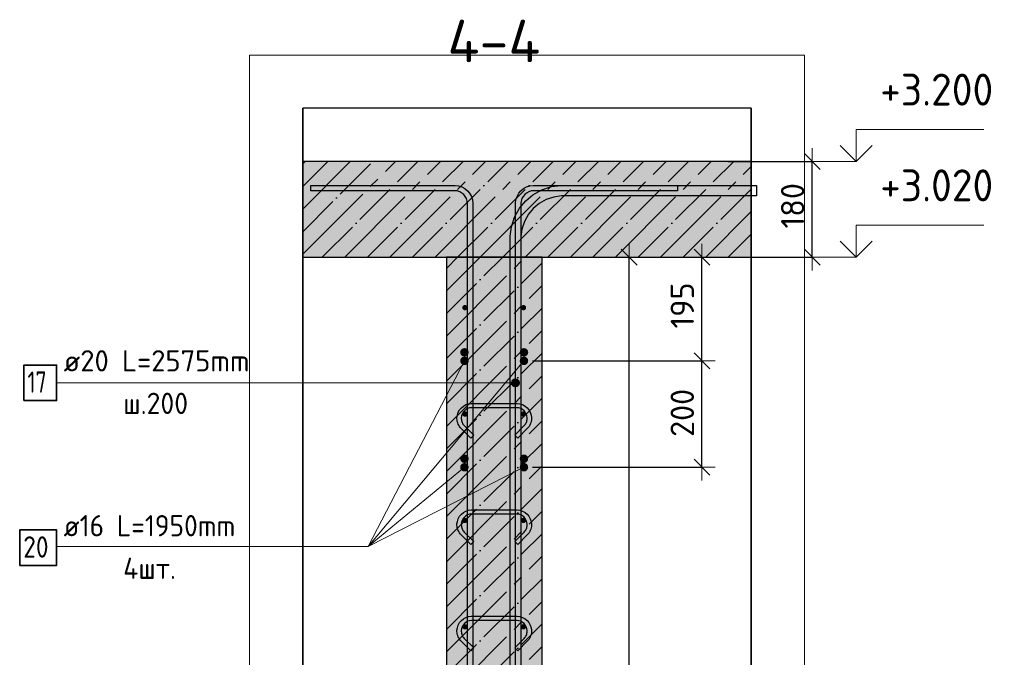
# Model space of a CAD drawing. Header units: millimetres. Extents: x -2258 to 68686, y -2266 to 30725.
# Tile 53 of 83: x 24968 to 26821, y 23204 to 24402. Entities that reach past the tile are written whole.
import ezdxf

# ---------------------------------------------------------------- set-up
doc = ezdxf.new("R2010")
doc.units = ezdxf.units.MM
doc.header["$PDMODE"] = 65
doc.linetypes.add('______11', pattern=[100, 80, -10, 0, -10])
doc.linetypes.add('______5', pattern=[220, 160, -20, 20, -20])
for name, color, linetype, lineweight in [('Standard', 7, 'Continuous', 25), ('Арм.стержн. вертикальными 1', 22, 'Continuous', 35), ('Арм.стержн.горизонт. 1', 180, 'Continuous', 35), ('Арм.стержн.горизонт. 2', 202, 'Continuous', 35), ('Высотная отметки_ общее', 7, 'Continuous', 13), ('Размерная линия_ общее', 7, 'Continuous', 13)]:
    doc.layers.add(name, color=color, linetype=linetype, lineweight=lineweight)
doc.layers.add('Арм.стержн. вертикальными 2', color=7, linetype='Continuous', lineweight=35, true_color=0x006e00)
doc.layers.add('Арм.стержн.Стяжки', color=7, linetype='Continuous', lineweight=35, true_color=0x501e0f)
doc.styles.add('ISOCPEUR', font='ISOCPEUR')
doc.dimstyles.new('DIMSTYLE_3', dxfattribs={"dimtxt": 44, "dimasz": 50, "dimexe": 0, "dimexo": 0, "dimgap": 22, "dimtad": 2, "dimdec": 0, "dimrnd": 5, "dimzin": 12, "dimdsep": 46, "dimtxsty": 'ISOCPEUR', "dimblk1": 'ALL_ML_STRICH', "dimblk2": 'ALL_ML_STRICH', "dimsah": 1, "dimcen": 0, "dimclrd": 7, "dimclre": 256, "dimclrt": 7, "dimadec": 0, "dimazin": 0, "dimtfac": 1, "dimtdec": 0, "dimtix": 1, "dimtmove": 2, "dimatfit": 3, "dimfxl": 0, "dimtzin": 0, "dimlwd": 0, "dimlwe": -3, "dimarcsym": 0})

# ---------------------------------------------------------------- blocks, each defined once
blk = doc.blocks.new('ALL_ML_STRICH')
at = {"color": 0, "linetype": 'ByBlock', "lineweight": -2}
for p, q in [((0, -0.5), (0, 0.5)), ((-1, 0), (0.5, 0)), ((-0.3, -0.3), (0.3, 0.3))]:
    blk.add_line(p, q, dxfattribs=at)
blk = doc.blocks.new('*D220')
at = {"layer": 'DEFPOINTS', "color": 7, "linetype": 'Continuous', "lineweight": 13, "transparency": 33554687}
for p in [(26280.9, 24136), (26280.9, 23956), (26459.4, 23956)]:
    blk.add_point(p, dxfattribs=at)
at = {"layer": 'Размерная линия_ общее', "color": 253, "linetype": 'Continuous', "lineweight": -2, "true_color": 0xa0a0a0, "transparency": 33554687}
for p, q in [((26300.9, 24136), (26459.4, 24136)), ((26300.9, 23956), (26459.4, 23956))]:
    blk.add_line(p, q, dxfattribs=at)
at = {"layer": 'Размерная линия_ общее', "color": 7, "linetype": 'Continuous', "lineweight": -2, "transparency": 33554687}
blk.add_line((26459.4, 23956), (26459.4, 24136), dxfattribs=at)
at = {"layer": 'Размерная линия_ общее', "color": 7, "linetype": 'Continuous', "lineweight": 13, "transparency": 33554687, "xscale": 50, "yscale": 50, "zscale": 50}
for p, rotation in [((26459.4, 24136), 90), ((26459.4, 23956), 270)]:
    blk.add_blockref('ALL_ML_STRICH', p, dxfattribs=dict(at, rotation=rotation))
at = {"layer": 'Размерная линия_ общее', "color": 7, "linetype": 'Continuous', "lineweight": 13, "transparency": 33554687, "insert": (26422.4, 24052.6), "char_height": 44, "width": 132, "attachment_point": 5, "rotation": 90, "style": 'ISOCPEUR'}
blk.add_mtext('\\A1;{180}', dxfattribs=at)
blk = doc.blocks.new('COMPLEX_ELEVATIONDIM_6')
at = {"layer": 'Высотная отметки_ общее', "color": 7, "linetype": 'Continuous', "lineweight": 13, "transparency": 33554687}
for p, q in [((26542, 24136), (26542, 24196)), ((26542, 24196), (26782, 24196)), ((26542, 24136), (26512, 24166)), ((26542, 24136), (26572, 24166)), ((26542, 24136), (26475.8, 24136)), ((26542, 24136), (26542, 24136)), ((26542, 24136), (26542, 24136)), ((26542, 24136), (26542, 24136)), ((26542, 24136), (26542, 24136)), ((26542, 23956), (26542, 24016)), ((26542, 24016), (26782, 24016)), ((26542, 23956), (26512, 23986)), ((26542, 23956), (26572, 23986)), ((26542, 23956), (26542, 23956)), ((26542, 23956), (26542, 23956)), ((26542, 23956), (26542, 23956)), ((26542, 23956), (26542, 23956))]:
    blk.add_line(p, q, dxfattribs=at)
blk.add_lwpolyline([(26542, 23956), (26482, 23956), (26482, 23956), (26475.8, 23956)], dxfattribs=at)
at = {"layer": 'Высотная отметки_ общее', "color": 7, "linetype": 'Continuous', "lineweight": 13, "transparency": 33554687, "char_height": 60, "width": 256.287, "attachment_point": 7, "style": 'ISOCPEUR'}
for s, insert in [('\\W0.95;+3.200', (26587, 24241)), ('\\W0.95;+3.020', (26587, 24061))]:
    blk.add_mtext(s, dxfattribs=dict(at, insert=insert))
blk = doc.blocks.new('*D222')
at = {"layer": 'DEFPOINTS', "color": 7, "linetype": 'Continuous', "lineweight": 13, "transparency": 33554687}
for p in [(25950.9, 23956), (25830.9, 22281), (26114.6, 22281)]:
    blk.add_point(p, dxfattribs=at)
at = {"layer": 'Размерная линия_ общее', "color": 253, "linetype": 'Continuous', "lineweight": -2, "true_color": 0xa0a0a0, "transparency": 33554687}
for p, q in [((25970.9, 23956), (26114.6, 23956)), ((25850.9, 22281), (26114.6, 22281))]:
    blk.add_line(p, q, dxfattribs=at)
at = {"layer": 'Размерная линия_ общее', "color": 7, "linetype": 'Continuous', "lineweight": -2, "transparency": 33554687}
blk.add_line((26114.6, 22281), (26114.6, 23956), dxfattribs=at)
at = {"layer": 'Размерная линия_ общее', "color": 7, "linetype": 'Continuous', "lineweight": 13, "transparency": 33554687, "xscale": 50, "yscale": 50, "zscale": 50}
for p, rotation in [((26114.6, 23956), 90), ((26114.6, 22281), 270)]:
    blk.add_blockref('ALL_ML_STRICH', p, dxfattribs=dict(at, rotation=rotation))
at = {"layer": 'Размерная линия_ общее', "color": 7, "linetype": 'Continuous', "lineweight": 13, "transparency": 33554687, "insert": (26077.6, 23125.1), "char_height": 44, "width": 176, "attachment_point": 5, "rotation": 90, "style": 'ISOCPEUR'}
blk.add_mtext('\\A1;{1675}', dxfattribs=at)
blk = doc.blocks.new('*D223')
at = {"layer": 'DEFPOINTS', "color": 7, "linetype": 'Continuous', "lineweight": 13, "transparency": 33554687}
for p in [(25912.9, 23761), (25912.9, 23561), (26251.8, 23561)]:
    blk.add_point(p, dxfattribs=at)
at = {"layer": 'Размерная линия_ общее', "color": 253, "linetype": 'Continuous', "lineweight": -2, "true_color": 0xa0a0a0, "transparency": 33554687}
for p, q in [((25932.9, 23761), (26251.8, 23761)), ((25932.9, 23561), (26251.8, 23561))]:
    blk.add_line(p, q, dxfattribs=at)
at = {"layer": 'Размерная линия_ общее', "color": 7, "linetype": 'Continuous', "lineweight": -2, "transparency": 33554687}
blk.add_line((26251.8, 23561), (26251.8, 23761), dxfattribs=at)
at = {"layer": 'Размерная линия_ общее', "color": 7, "linetype": 'Continuous', "lineweight": 13, "transparency": 33554687, "xscale": 50, "yscale": 50, "zscale": 50}
for p, rotation in [((26251.8, 23761), 90), ((26251.8, 23561), 270)]:
    blk.add_blockref('ALL_ML_STRICH', p, dxfattribs=dict(at, rotation=rotation))
at = {"layer": 'Размерная линия_ общее', "color": 7, "linetype": 'Continuous', "lineweight": 13, "transparency": 33554687, "insert": (26214.8, 23663.2), "char_height": 44, "width": 132, "attachment_point": 5, "rotation": 90, "style": 'ISOCPEUR'}
blk.add_mtext('\\A1;{200}', dxfattribs=at)
blk = doc.blocks.new('*D224')
at = {"layer": 'DEFPOINTS', "color": 7, "linetype": 'Continuous', "lineweight": 13, "transparency": 33554687}
for p in [(26230.9, 23956), (25912.9, 23761), (26251.8, 23761)]:
    blk.add_point(p, dxfattribs=at)
at = {"layer": 'Размерная линия_ общее', "color": 253, "linetype": 'Continuous', "lineweight": -2, "true_color": 0xa0a0a0, "transparency": 33554687}
for p, q in [((26250.9, 23956), (26251.8, 23956)), ((25932.9, 23761), (26251.8, 23761))]:
    blk.add_line(p, q, dxfattribs=at)
at = {"layer": 'Размерная линия_ общее', "color": 7, "linetype": 'Continuous', "lineweight": -2, "transparency": 33554687}
blk.add_line((26251.8, 23761), (26251.8, 23956), dxfattribs=at)
at = {"layer": 'Размерная линия_ общее', "color": 7, "linetype": 'Continuous', "lineweight": 13, "transparency": 33554687, "xscale": 50, "yscale": 50, "zscale": 50}
for p, rotation in [((26251.8, 23956), 90), ((26251.8, 23761), 270)]:
    blk.add_blockref('ALL_ML_STRICH', p, dxfattribs=dict(at, rotation=rotation))
at = {"layer": 'Размерная линия_ общее', "color": 7, "linetype": 'Continuous', "lineweight": 13, "transparency": 33554687, "insert": (26214.8, 23865.1), "char_height": 44, "width": 132, "attachment_point": 5, "rotation": 90, "style": 'ISOCPEUR'}
blk.add_mtext('\\A1;{195}', dxfattribs=at)

msp = doc.modelspace()

# ---------------------------------------------------------------- hatches: boundary and pattern name
at = {"linetype": 'Continuous', "lineweight": -3, "transparency": 33554687}
msp.add_hatch(color=7, dxfattribs=at).paths.add_polyline_path([(25500.6, 24136), (25500.6, 23956), (26344.4, 23956), (26344.4, 24136)])
at = {"layer": 'Standard', "linetype": 'Continuous', "lineweight": -3, "transparency": 33554687}
msp.add_hatch(color=7, dxfattribs=at).paths.add_polyline_path([(25950.9, 23956), (25770.9, 23956), (25770.9, 22005.9), (25950.9, 22005.9)])
at = {"layer": 'Арм.стержн. вертикальными 2', "linetype": 'Continuous', "lineweight": 13, "transparency": 33554687}
for points in [[(25894.5, 23716), (25894.5, 23723.5), (25893.4, 23719.7)], [(25894.5, 23723.5), (25897.2, 23713.3), (25897.2, 23726.2)], [(25894.5, 23723.5), (25894.5, 23716), (25897.2, 23713.3)], [(25897.2, 23726.2), (25900.9, 23712.2), (25900.9, 23727.2)], [(25897.2, 23726.2), (25897.2, 23713.3), (25900.9, 23712.2)], [(25900.9, 23727.2), (25900.9, 23712.2), (25904.7, 23713.3)], [(25900.9, 23727.2), (25904.7, 23713.3), (25904.7, 23726.2)], [(25904.7, 23726.2), (25904.7, 23713.3), (25907.4, 23716)], [(25904.7, 23726.2), (25907.4, 23716), (25907.4, 23723.5)], [(25907.4, 23723.5), (25907.4, 23716), (25908.4, 23719.7)]]:
    msp.add_hatch(color=7, dxfattribs=at).paths.add_polyline_path(points)
at = {"layer": 'Арм.стержн.горизонт. 1', "linetype": 'Continuous', "lineweight": 50, "transparency": 33554687}
for points in [[(25810.9, 23861), (25810.6, 23863), (25809.5, 23864.6), (25807.9, 23865.7), (25805.9, 23866), (25804, 23865.7), (25802.4, 23864.6), (25801.3, 23863), (25800.9, 23861), (25801.3, 23859.1), (25802.4, 23857.5), (25804, 23856.4), (25805.9, 23856), (25807.9, 23856.4), (25809.5, 23857.5), (25810.6, 23859.1)], [(25920.9, 23861), (25920.6, 23863), (25919.5, 23864.6), (25917.9, 23865.7), (25915.9, 23866), (25914, 23865.7), (25912.4, 23864.6), (25911.3, 23863), (25910.9, 23861), (25911.3, 23859.1), (25912.4, 23857.5), (25914, 23856.4), (25915.9, 23856), (25917.9, 23856.4), (25919.5, 23857.5), (25920.6, 23859.1)], [(25810.9, 23661), (25810.6, 23663), (25809.5, 23664.6), (25807.9, 23665.7), (25805.9, 23666), (25804, 23665.7), (25802.4, 23664.6), (25801.3, 23663), (25800.9, 23661), (25801.3, 23659.1), (25802.4, 23657.5), (25804, 23656.4), (25805.9, 23656), (25807.9, 23656.4), (25809.5, 23657.5), (25810.6, 23659.1)], [(25920.9, 23661), (25920.6, 23663), (25919.5, 23664.6), (25917.9, 23665.7), (25915.9, 23666), (25914, 23665.7), (25912.4, 23664.6), (25911.3, 23663), (25910.9, 23661), (25911.3, 23659.1), (25912.4, 23657.5), (25914, 23656.4), (25915.9, 23656), (25917.9, 23656.4), (25919.5, 23657.5), (25920.6, 23659.1)], [(25810.9, 23461), (25810.6, 23463), (25809.5, 23464.6), (25807.9, 23465.7), (25805.9, 23466), (25804, 23465.7), (25802.4, 23464.6), (25801.3, 23463), (25800.9, 23461), (25801.3, 23459.1), (25802.4, 23457.5), (25804, 23456.4), (25805.9, 23456), (25807.9, 23456.4), (25809.5, 23457.5), (25810.6, 23459.1)], [(25920.9, 23461), (25920.6, 23463), (25919.5, 23464.6), (25917.9, 23465.7), (25915.9, 23466), (25914, 23465.7), (25912.4, 23464.6), (25911.3, 23463), (25910.9, 23461), (25911.3, 23459.1), (25912.4, 23457.5), (25914, 23456.4), (25915.9, 23456), (25917.9, 23456.4), (25919.5, 23457.5), (25920.6, 23459.1)], [(25810.9, 23261), (25810.6, 23263), (25809.5, 23264.6), (25807.9, 23265.7), (25805.9, 23266), (25804, 23265.7), (25802.4, 23264.6), (25801.3, 23263), (25800.9, 23261), (25801.3, 23259.1), (25802.4, 23257.5), (25804, 23256.4), (25805.9, 23256), (25807.9, 23256.4), (25809.5, 23257.5), (25810.6, 23259.1)], [(25920.9, 23261), (25920.6, 23263), (25919.5, 23264.6), (25917.9, 23265.7), (25915.9, 23266), (25914, 23265.7), (25912.4, 23264.6), (25911.3, 23263), (25910.9, 23261), (25911.3, 23259.1), (25912.4, 23257.5), (25914, 23256.4), (25915.9, 23256), (25917.9, 23256.4), (25919.5, 23257.5), (25920.6, 23259.1)]]:
    msp.add_hatch(color=4, dxfattribs=at).paths.add_polyline_path(points)
at = {"layer": 'Арм.стержн.горизонт. 2', "linetype": 'Continuous', "lineweight": 50, "transparency": 33554687}
for points in [[(25812.9, 23777), (25812.3, 23780.1), (25810.6, 23782.7), (25808, 23784.4), (25804.9, 23785), (25801.9, 23784.4), (25799.3, 23782.7), (25797.5, 23780.1), (25796.9, 23777), (25797.5, 23774), (25799.3, 23771.4), (25801.9, 23769.6), (25804.9, 23769), (25808, 23769.6), (25810.6, 23771.4), (25812.3, 23774)], [(25924.9, 23777), (25924.3, 23780.1), (25922.6, 23782.7), (25920, 23784.4), (25916.9, 23785), (25913.9, 23784.4), (25911.3, 23782.7), (25909.5, 23780.1), (25908.9, 23777), (25909.5, 23774), (25911.3, 23771.4), (25913.9, 23769.6), (25916.9, 23769), (25920, 23769.6), (25922.6, 23771.4), (25924.3, 23774)], [(25813, 23761), (25812.4, 23764.1), (25810.7, 23766.7), (25808.1, 23768.4), (25805, 23769), (25801.9, 23768.4), (25799.3, 23766.7), (25797.6, 23764.1), (25797, 23761), (25797.6, 23758), (25799.3, 23755.4), (25801.9, 23753.6), (25805, 23753), (25808.1, 23753.6), (25810.7, 23755.4), (25812.4, 23758)], [(25924.9, 23761), (25924.3, 23764.1), (25922.6, 23766.7), (25920, 23768.4), (25916.9, 23769), (25913.9, 23768.4), (25911.3, 23766.7), (25909.5, 23764.1), (25908.9, 23761), (25909.5, 23758), (25911.3, 23755.4), (25913.9, 23753.6), (25916.9, 23753), (25920, 23753.6), (25922.6, 23755.4), (25924.3, 23758)], [(25812.9, 23577), (25812.3, 23580.1), (25810.6, 23582.7), (25808, 23584.4), (25804.9, 23585), (25801.9, 23584.4), (25799.3, 23582.7), (25797.5, 23580.1), (25796.9, 23577), (25797.5, 23574), (25799.3, 23571.4), (25801.9, 23569.6), (25804.9, 23569), (25808, 23569.6), (25810.6, 23571.4), (25812.3, 23574)], [(25924.9, 23577), (25924.3, 23580.1), (25922.6, 23582.7), (25920, 23584.4), (25916.9, 23585), (25913.9, 23584.4), (25911.3, 23582.7), (25909.5, 23580.1), (25908.9, 23577), (25909.5, 23574), (25911.3, 23571.4), (25913.9, 23569.6), (25916.9, 23569), (25920, 23569.6), (25922.6, 23571.4), (25924.3, 23574)], [(25812.9, 23561), (25812.3, 23564.1), (25810.6, 23566.7), (25808, 23568.4), (25804.9, 23569), (25801.9, 23568.4), (25799.3, 23566.7), (25797.5, 23564.1), (25796.9, 23561), (25797.5, 23558), (25799.3, 23555.4), (25801.9, 23553.6), (25804.9, 23553), (25808, 23553.6), (25810.6, 23555.4), (25812.3, 23558)], [(25924.9, 23561), (25924.3, 23564.1), (25922.6, 23566.7), (25920, 23568.4), (25916.9, 23569), (25913.9, 23568.4), (25911.3, 23566.7), (25909.5, 23564.1), (25908.9, 23561), (25909.5, 23558), (25911.3, 23555.4), (25913.9, 23553.6), (25916.9, 23553), (25920, 23553.6), (25922.6, 23555.4), (25924.3, 23558)]]:
    msp.add_hatch(color=7, dxfattribs=at).paths.add_polyline_path(points)

# ---------------------------------------------------------------- linework, layer by layer
at = {"color": 7, "linetype": 'Continuous', "lineweight": 25, "transparency": 33554687}
for p, q in [((25500.6, 24186), (25500.6, 23906)), ((26344.4, 23906), (26344.4, 24186)), ((26344.4, 24136), (25500.6, 24136)), ((25500.6, 23956), (25770.9, 23956)), ((25770.9, 23956), (25950.9, 23956)), ((25950.9, 23956), (26344.4, 23956))]:
    msp.add_line(p, q, dxfattribs=at)
at = {"color": 7, "linetype": '______11', "lineweight": -3, "transparency": 33554687}
for p, q in [((25500.6, 24088.8), (25547.8, 24136)), ((25500.6, 24003.9), (25632.7, 24136)), ((25537.5, 23956), (25717.5, 24136)), ((25622.4, 23956), (25802.4, 24136)), ((25707.2, 23956), (25887.2, 24136)), ((25792.1, 23956), (25972.1, 24136)), ((25876.9, 23956), (26056.9, 24136)), ((25961.8, 23956), (26141.8, 24136)), ((26046.6, 23956), (26226.6, 24136)), ((26131.5, 23956), (26311.5, 24136)), ((26216.3, 23956), (26344.4, 24084.1)), ((26301.2, 23956), (26344.4, 23999.3))]:
    msp.add_line(p, q, dxfattribs=at)
at = {"color": 7, "linetype": '______5', "lineweight": -3, "transparency": 33554687}
for p, q in [((25500.6, 24131.2), (25505.4, 24136)), ((25500.6, 24046.4), (25590.2, 24136)), ((25500.6, 23961.5), (25675.1, 24136)), ((25579.9, 23956), (25759.9, 24136)), ((25664.8, 23956), (25844.8, 24136)), ((25749.6, 23956), (25929.6, 24136)), ((25834.5, 23956), (26014.5, 24136)), ((25919.3, 23956), (26099.3, 24136)), ((26004.2, 23956), (26184.2, 24136)), ((26089, 23956), (26269, 24136)), ((26173.9, 23956), (26344.4, 24126.5)), ((26258.8, 23956), (26344.4, 24041.7)), ((26343.6, 23956), (26344.4, 23956.8))]:
    msp.add_line(p, q, dxfattribs=at)
at = {"layer": 'Standard', "color": 52, "linetype": 'Continuous', "lineweight": -3, "transparency": 33554687}
for p, q in [((26344.4, 24235.9), (25500.6, 24235.9)), ((26344.4, 24235.9), (25500.6, 24235.9)), ((25500.6, 24235.9), (25500.6, 22005.9)), ((25500.6, 22005.9), (25500.6, 24235.9)), ((26344.4, 24235.9), (26344.4, 22005.9)), ((26344.4, 22005.9), (26344.4, 24235.9))]:
    msp.add_line(p, q, dxfattribs=at)
at = {"layer": 'Standard', "color": 7, "linetype": '______11', "lineweight": -3, "transparency": 33554687}
for p, q in [((25770.9, 23850.1), (25876.9, 23956)), ((25770.9, 23934.9), (25792.1, 23956)), ((25770.9, 23765.2), (25950.9, 23945.2)), ((25770.9, 23680.4), (25950.9, 23860.4)), ((25770.9, 23595.5), (25950.9, 23775.5)), ((25770.9, 23510.6), (25950.9, 23690.6)), ((25770.9, 23425.8), (25950.9, 23605.8)), ((25770.9, 23340.9), (25950.9, 23520.9)), ((25770.9, 23256.1), (25950.9, 23436.1)), ((25770.9, 23171.2), (25950.9, 23351.2)), ((25770.9, 23086.4), (25950.9, 23266.4))]:
    msp.add_line(p, q, dxfattribs=at)
at = {"layer": 'Standard', "color": 7, "linetype": '______5', "lineweight": -3, "transparency": 33554687}
for p, q in [((25770.9, 23807.6), (25919.3, 23956)), ((25770.9, 23892.5), (25834.5, 23956)), ((25770.9, 23722.8), (25950.9, 23902.8)), ((25770.9, 23637.9), (25950.9, 23817.9)), ((25770.9, 23553.1), (25950.9, 23733.1)), ((25770.9, 23468.2), (25950.9, 23648.2)), ((25770.9, 23383.4), (25950.9, 23563.4)), ((25770.9, 23298.5), (25950.9, 23478.5)), ((25770.9, 23213.7), (25950.9, 23393.7)), ((25770.9, 23128.8), (25950.9, 23308.8)), ((25770.9, 23044), (25950.9, 23224))]:
    msp.add_line(p, q, dxfattribs=at)
at = {"layer": 'Standard', "color": 7, "linetype": 'Continuous', "lineweight": 25, "transparency": 33554687}
for p, q in [((25950.9, 23956), (25770.9, 23956)), ((25770.9, 23956), (25770.9, 22005.9)), ((25950.9, 22005.9), (25950.9, 23956))]:
    msp.add_line(p, q, dxfattribs=at)
at = {"layer": 'Standard', "color": 7, "linetype": 'Continuous', "lineweight": 13, "transparency": 33554687}
msp.add_lwpolyline([(25400.6, 21905.9), (26444.4, 21905.9), (26444.4, 24335.9), (25400.6, 24335.9), (25400.6, 21905.9)], dxfattribs=at)
at = {"layer": 'Арм.стержн. вертикальными 1', "color": 4, "linetype": 'Continuous', "lineweight": 25, "transparency": 33554687}
for points in [[(25810.9, 22000.9), (25810.9, 24057), (25810.3, 24061.5), (25808.8, 24066.1), (25806.5, 24070.3), (25803.6, 24073.7), (25800.2, 24076.6), (25796, 24078.9), (25791.4, 24080.4), (25786.9, 24081), (25515.9, 24081), (25515.9, 24091), (25787.6, 24091), (25793.7, 24090.2), (25800, 24088.1), (25805.9, 24084.8), (25810.7, 24080.8), (25814.7, 24076), (25818, 24070.1), (25820.1, 24063.8), (25820.9, 24057.7), (25820.9, 22000.9), (25810.9, 22000.9)], [(25810.9, 22000.9), (25810.9, 24057), (25810.3, 24061.5), (25808.8, 24066.1), (25806.5, 24070.3), (25803.6, 24073.7), (25800.2, 24076.6), (25796, 24078.9), (25791.4, 24080.4), (25786.9, 24081), (25515.9, 24081), (25515.9, 24091), (25787.6, 24091), (25793.7, 24090.2), (25800, 24088.1), (25805.9, 24084.8), (25810.7, 24080.8), (25814.7, 24076), (25818, 24070.1), (25820.1, 24063.8), (25820.9, 24057.7), (25820.9, 22000.9), (25810.9, 22000.9)], [(25900.9, 22000.9), (25900.9, 24057.7), (25901.8, 24063.8), (25903.9, 24070.1), (25907.2, 24076), (25911.2, 24080.8), (25916, 24084.8), (25921.8, 24088.1), (25928.2, 24090.2), (25934.3, 24091), (26205.9, 24091), (26205.9, 24081), (25935, 24081), (25930.5, 24080.4), (25925.9, 24078.9), (25921.7, 24076.6), (25918.3, 24073.7), (25915.4, 24070.3), (25913.1, 24066.1), (25911.6, 24061.5), (25910.9, 24057), (25910.9, 22000.9), (25900.9, 22000.9)], [(25900.9, 22000.9), (25900.9, 24057.7), (25901.8, 24063.8), (25903.9, 24070.1), (25907.2, 24076), (25911.2, 24080.8), (25916, 24084.8), (25921.8, 24088.1), (25928.2, 24090.2), (25934.3, 24091), (26205.9, 24091), (26205.9, 24081), (25935, 24081), (25930.5, 24080.4), (25925.9, 24078.9), (25921.7, 24076.6), (25918.3, 24073.7), (25915.4, 24070.3), (25913.1, 24066.1), (25911.6, 24061.5), (25910.9, 24057), (25910.9, 22000.9), (25900.9, 22000.9)]]:
    msp.add_lwpolyline(points, dxfattribs=at)
at = {"layer": 'Арм.стержн. вертикальными 2', "color": 7, "linetype": 'Continuous', "lineweight": 13, "transparency": 33554687}
for p, q in [((25037.6, 23719.7), (25647.6, 23719.7)), ((25647.6, 23719.7), (25900.9, 23719.7)), ((25893.4, 23719.7), (25893.4, 23719.7)), ((25900.9, 23727.2), (25900.9, 23727.2)), ((25900.9, 23712.2), (25900.9, 23712.2)), ((25908.4, 23719.7), (25908.4, 23719.7))]:
    msp.add_line(p, q, dxfattribs=at)
at = {"layer": 'Арм.стержн. вертикальными 2', "color": 7, "linetype": 'Continuous', "lineweight": 25, "transparency": 33554687}
msp.add_lwpolyline([(25890.9, 22281), (25890.9, 23995.7), (25893.4, 24013.2), (25899.4, 24031.3), (25908.7, 24048), (25920.2, 24061.8), (25933.9, 24073.3), (25950.6, 24082.6), (25968.8, 24088.6), (25986.3, 24091), (26354.4, 24091), (26354.4, 24071), (25987.7, 24071), (25973.4, 24069), (25958.7, 24064.2), (25945.3, 24056.7), (25934.4, 24047.6), (25925.3, 24036.6), (25917.8, 24023.2), (25912.9, 24008.6), (25910.9, 23994.3), (25910.9, 22281), (25890.9, 22281)], dxfattribs=at)
at = {"layer": 'Арм.стержн. вертикальными 2', "color": 7, "linetype": 'Continuous', "lineweight": 35, "transparency": 33554687}
msp.add_lwpolyline([(24976.2, 23686.4), (25037.6, 23686.4), (25037.6, 23753.1), (24976.2, 23753.1), (24976.2, 23686.4)], dxfattribs=at)
at = {"layer": 'Арм.стержн. вертикальными 2', "color": 7, "linetype": 'Continuous', "lineweight": 13, "transparency": 33554687}
msp.add_circle((25900.9, 23719.7), 7.5, dxfattribs=at)
at = {"layer": 'Арм.стержн.горизонт. 1', "color": 52, "linetype": 'Continuous', "lineweight": 25, "transparency": 33554687}
for p, q in [((25770.9, 23956), (25770.9, 23956)), ((25950.9, 23956), (25950.9, 23956))]:
    msp.add_line(p, q, dxfattribs=at)
at = {"layer": 'Арм.стержн.горизонт. 2', "color": 7, "linetype": 'Continuous', "lineweight": 13, "transparency": 33554687}
for p, q in [((25623.6, 23411.7), (25805, 23761)), ((25623.6, 23411.7), (25916.9, 23761)), ((25623.6, 23411.7), (25804.9, 23561)), ((25623.6, 23411.7), (25916.9, 23561)), ((25037.6, 23411.7), (25623.6, 23411.7))]:
    msp.add_line(p, q, dxfattribs=at)
at = {"layer": 'Арм.стержн.горизонт. 2', "color": 7, "linetype": 'Continuous', "lineweight": 35, "transparency": 33554687}
msp.add_lwpolyline([(24968.2, 23376.4), (25037.6, 23376.4), (25037.6, 23443.1), (24968.2, 23443.1), (24968.2, 23376.4)], dxfattribs=at)
at = {"layer": 'Арм.стержн.Стяжки', "color": 40, "linetype": 'Continuous', "lineweight": 25, "transparency": 33554687}
for points in [[(25899.5, 23621.3), (25917.4, 23639.2), (25918.6, 23640.6), (25919.7, 23642.1), (25920.6, 23643.7), (25921.4, 23645.4), (25922, 23647.1), (25922.5, 23648.9), (25922.8, 23650.8), (25922.9, 23652.7), (25922.9, 23653.8), (25922.4, 23657.4), (25921.2, 23661.1), (25919.3, 23664.4), (25917.1, 23667.2), (25914.3, 23669.4), (25911, 23671.3), (25907.3, 23672.5), (25903.7, 23673), (25818.2, 23673), (25814.6, 23672.5), (25810.9, 23671.3), (25807.5, 23669.4), (25804.8, 23667.2), (25802.5, 23664.4), (25800.6, 23661.1), (25799.4, 23657.4), (25798.9, 23653.8), (25798.9, 23652.7), (25799.1, 23650.8), (25799.4, 23648.9), (25799.8, 23647.1), (25800.5, 23645.4), (25801.2, 23643.7), (25802.2, 23642.1), (25803.3, 23640.6), (25804.5, 23639.2), (25822.4, 23621.3), (25816.7, 23615.6), (25798.7, 23633.7), (25797, 23635.6), (25795.5, 23637.7), (25794.2, 23640), (25793.1, 23642.3), (25792.2, 23644.7), (25791.5, 23647.3), (25791.1, 23649.9), (25790.9, 23652.4), (25790.9, 23654.4), (25791.6, 23659.2), (25793.3, 23664.3), (25795.9, 23669), (25799.1, 23672.8), (25803, 23676.1), (25807.7, 23678.7), (25812.7, 23680.4), (25817.6, 23681), (25904.3, 23681), (25909.1, 23680.4), (25914.2, 23678.7), (25918.9, 23676.1), (25922.7, 23672.8), (25926, 23669), (25928.6, 23664.3), (25930.3, 23659.2), (25930.9, 23654.4), (25930.9, 23652.4), (25930.8, 23649.9), (25930.3, 23647.3), (25929.7, 23644.7), (25928.8, 23642.3), (25927.7, 23640), (25926.4, 23637.7), (25924.9, 23635.6), (25923.2, 23633.7), (25905.1, 23615.6), (25899.5, 23621.3)], [(25899.5, 23421.3), (25917.4, 23439.2), (25918.6, 23440.6), (25919.7, 23442.1), (25920.6, 23443.7), (25921.4, 23445.4), (25922, 23447.1), (25922.5, 23448.9), (25922.8, 23450.8), (25922.9, 23452.7), (25922.9, 23453.8), (25922.4, 23457.4), (25921.2, 23461.1), (25919.3, 23464.4), (25917.1, 23467.2), (25914.3, 23469.4), (25911, 23471.3), (25907.3, 23472.5), (25903.7, 23473), (25818.2, 23473), (25814.6, 23472.5), (25810.9, 23471.3), (25807.5, 23469.4), (25804.8, 23467.2), (25802.5, 23464.4), (25800.6, 23461.1), (25799.4, 23457.4), (25798.9, 23453.8), (25798.9, 23452.7), (25799.1, 23450.8), (25799.4, 23448.9), (25799.8, 23447.1), (25800.5, 23445.4), (25801.2, 23443.7), (25802.2, 23442.1), (25803.3, 23440.6), (25804.5, 23439.2), (25822.4, 23421.3), (25816.7, 23415.6), (25798.7, 23433.7), (25797, 23435.6), (25795.5, 23437.7), (25794.2, 23440), (25793.1, 23442.3), (25792.2, 23444.7), (25791.5, 23447.3), (25791.1, 23449.9), (25790.9, 23452.4), (25790.9, 23454.4), (25791.6, 23459.2), (25793.3, 23464.3), (25795.9, 23469), (25799.1, 23472.8), (25803, 23476.1), (25807.7, 23478.7), (25812.7, 23480.4), (25817.6, 23481), (25904.3, 23481), (25909.1, 23480.4), (25914.2, 23478.7), (25918.9, 23476.1), (25922.7, 23472.8), (25926, 23469), (25928.6, 23464.3), (25930.3, 23459.2), (25930.9, 23454.4), (25930.9, 23452.4), (25930.8, 23449.9), (25930.3, 23447.3), (25929.7, 23444.7), (25928.8, 23442.3), (25927.7, 23440), (25926.4, 23437.7), (25924.9, 23435.6), (25923.2, 23433.7), (25905.1, 23415.6), (25899.5, 23421.3)], [(25899.5, 23221.3), (25917.4, 23239.2), (25918.6, 23240.6), (25919.7, 23242.1), (25920.6, 23243.7), (25921.4, 23245.4), (25922, 23247.1), (25922.5, 23248.9), (25922.8, 23250.8), (25922.9, 23252.7), (25922.9, 23253.8), (25922.4, 23257.4), (25921.2, 23261.1), (25919.3, 23264.4), (25917.1, 23267.2), (25914.3, 23269.4), (25911, 23271.3), (25907.3, 23272.5), (25903.7, 23273), (25818.2, 23273), (25814.6, 23272.5), (25810.9, 23271.3), (25807.5, 23269.4), (25804.8, 23267.2), (25802.5, 23264.4), (25800.6, 23261.1), (25799.4, 23257.4), (25798.9, 23253.8), (25798.9, 23252.7), (25799.1, 23250.8), (25799.4, 23248.9), (25799.8, 23247.1), (25800.5, 23245.4), (25801.2, 23243.7), (25802.2, 23242.1), (25803.3, 23240.6), (25804.5, 23239.2), (25822.4, 23221.3), (25816.7, 23215.6), (25798.7, 23233.7), (25797, 23235.6), (25795.5, 23237.7), (25794.2, 23240), (25793.1, 23242.3), (25792.2, 23244.7), (25791.5, 23247.3), (25791.1, 23249.9), (25790.9, 23252.4), (25790.9, 23254.4), (25791.6, 23259.2), (25793.3, 23264.3), (25795.9, 23269), (25799.1, 23272.8), (25803, 23276.1), (25807.7, 23278.7), (25812.7, 23280.4), (25817.6, 23281), (25904.3, 23281), (25909.1, 23280.4), (25914.2, 23278.7), (25918.9, 23276.1), (25922.7, 23272.8), (25926, 23269), (25928.6, 23264.3), (25930.3, 23259.2), (25930.9, 23254.4), (25930.9, 23252.4), (25930.8, 23249.9), (25930.3, 23247.3), (25929.7, 23244.7), (25928.8, 23242.3), (25927.7, 23240), (25926.4, 23237.7), (25924.9, 23235.6), (25923.2, 23233.7), (25905.1, 23215.6), (25899.5, 23221.3)]]:
    msp.add_lwpolyline(points, dxfattribs=at)

# ---------------------------------------------------------------- block references
at = {"layer": 'Высотная отметки_ общее', "color": 7, "linetype": 'Continuous', "lineweight": 13, "transparency": 33554687}
msp.add_blockref('COMPLEX_ELEVATIONDIM_6', (0, 0), dxfattribs=at)

# ---------------------------------------------------------------- texts
at = {"layer": 'Standard', "color": 7, "linetype": 'Continuous', "lineweight": 13, "transparency": 33554687, "insert": (25773, 24322.4), "char_height": 80, "width": 220.8, "attachment_point": 7, "style": 'ISOCPEUR'}
msp.add_mtext('\\A1;{\\fISOCPEUR|i0|b0;\\H80.000000;\\W1.000000;\\C7;4-4}\\P', dxfattribs=at)
at = {"layer": 'Арм.стержн. вертикальными 2', "color": 7, "linetype": 'Continuous', "lineweight": 25, "transparency": 33554687, "char_height": 40, "attachment_point": 7, "style": 'ISOCPEUR'}
for s, insert, width in [('\\W0.98;ø20 L=2575mm ', (25050.9, 23741.1), 399.393), ('\\W0.75;17', (24982.9, 23701.1), 62.971), ('\\W0.95;ш.200 ', (25162.9, 23661.1), 174.933)]:
    msp.add_mtext(s, dxfattribs=dict(at, insert=insert, width=width))
at = {"layer": 'Арм.стержн.горизонт. 2', "color": 7, "linetype": 'Continuous', "lineweight": 25, "transparency": 33554687, "char_height": 40, "attachment_point": 7, "style": 'ISOCPEUR'}
for s, insert, width in [('\\W0.94;ø16 L=1950mm ', (25050.9, 23431.1), 382.615), ('\\W0.87;20', (24974.9, 23391.1), 73.442), ('\\W0.95;4шт. ', (25162.9, 23351.1), 158.877)]:
    msp.add_mtext(s, dxfattribs=dict(at, insert=insert, width=width))

# ---------------------------------------------------------------- dimensions: what is measured, and where the dimension line sits
at = {"layer": 'Размерная линия_ общее', "color": 7, "linetype": 'Continuous', "lineweight": 13, "transparency": 33554687}
for base, p1, p2, picture, middle in [((26459.4, 24136), (26300.9, 23956), (26300.9, 24136), '*D220', (26422.4, 24052.6)), ((26114.6, 23956), (25850.9, 22281), (25970.9, 23956), '*D222', (26077.6, 23125.1)), ((26251.8, 23956), (25932.9, 23761), (26250.9, 23956), '*D224', (26214.8, 23865.1)), ((26251.8, 23761), (25932.9, 23561), (25932.9, 23761), '*D223', (26214.8, 23663.2))]:
    dim = msp.add_linear_dim(base=base, p1=p1, p2=p2, angle=90, dimstyle='DIMSTYLE_3', override={"dimpost": '<>', "dimclrd": 7, "dimclre": 253, "dimclrt": 7, "dimlwd": 0, "dimlwe": 65533}, dxfattribs=at)
    dim.commit()
    dim.dimension.update_dxf_attribs({"geometry": picture, "text_midpoint": middle, "dimtype": 160})

doc.saveas('drawing.dxf')
